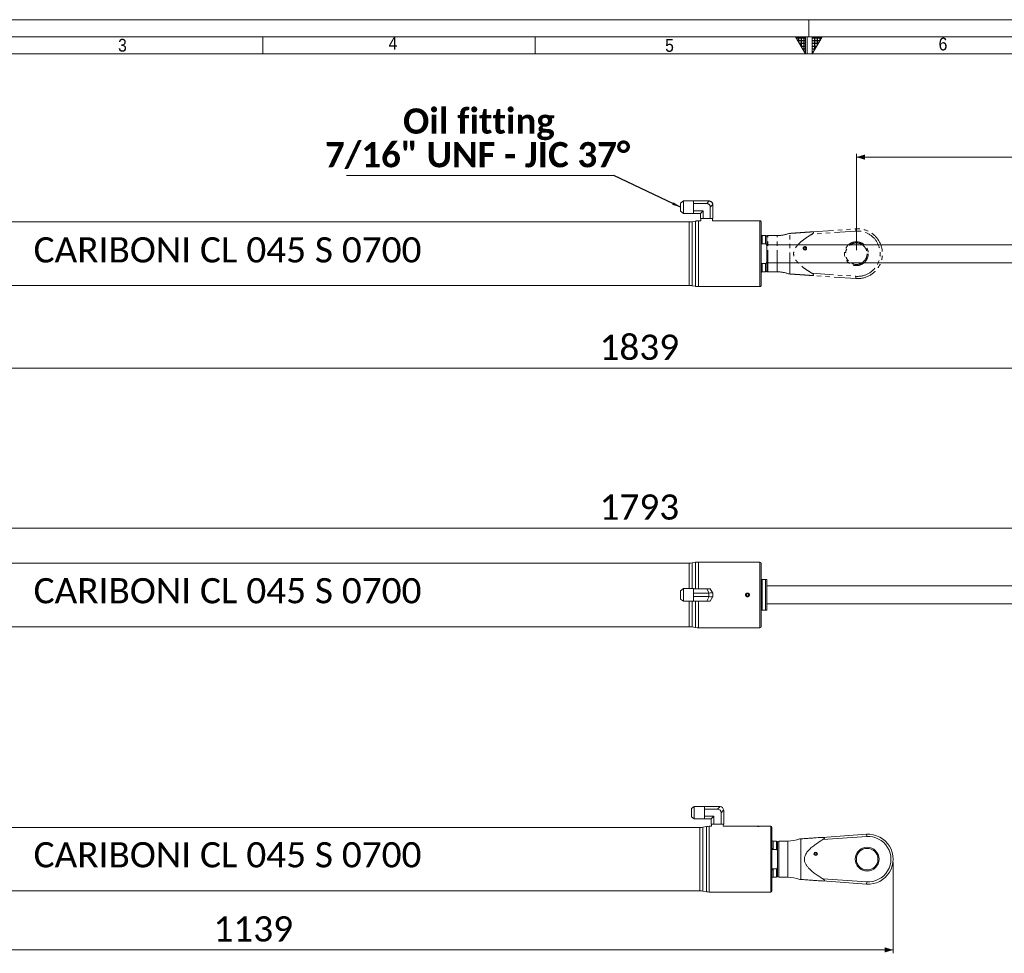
# Model space of a CAD drawing. Header units: millimetres. Extents: x 30 to 2493, y 30 to 1752.
# Tile 4 of 8: x 565 to 1434, y 929 to 1752. Entities that reach past the tile are written whole.
import ezdxf

# ---------------------------------------------------------------- set-up
doc = ezdxf.new("R2010")
doc.units = ezdxf.units.MM
doc.header["$LTSCALE"] = 3
for name, pattern in [('SLD-Centro', [19.05, 15.24, -1.27, 1.27, -1.27]), ('SLD-Combinazione-di-due-tratteggi', [12.7, 6.35, -1.27, 1.27, -1.27, 1.27, -1.27]), ('SLD-Solido', [0])]:
    doc.linetypes.add(name, pattern=pattern)
doc.styles.add('SLDTEXTSTYLE0', font='GOTHIC.TTF', dxfattribs={"width": 0.913})
doc.styles.add('SLDTEXTSTYLE3', font='CALIBRI.TTF')
doc.styles.add('SLDTEXTSTYLE4', font='CALIBRIB.TTF')
doc.styles.add('SLDTEXTSTYLE5', font='CALIBRIZ.TTF')
doc.styles.get("Standard").update_dxf_attribs({"font": 'CALIBRIB.TTF'})
doc.dimstyles.new('SLDDIMSTYLE1', dxfattribs={"dimtxt": 22.225, "dimasz": 7.5, "dimexe": 0, "dimexo": 0.0625, "dimgap": 5.55625, "dimtad": 1, "dimrnd": 1e-09, "dimzin": 12, "dimdsep": 46, "dimtxsty": 'SLDTEXTSTYLE4', "dimsah": 1, "dimcen": 0.09, "dimadec": 0, "dimazin": 3, "dimtfac": 1, "dimtofl": 0, "dimtmove": 0, "dimatfit": 3, "dimfxl": 0, "dimfrac": 2, "dimtolj": 1, "dimtzin": 12, "dimarcsym": 0})
doc.dimstyles.new('SLDDIMSTYLE2', dxfattribs={"dimtxt": 0.18, "dimasz": 7.5, "dimexe": 0, "dimexo": 0.0625, "dimgap": 0, "dimtad": 0, "dimtih": 1, "dimtoh": 1, "dimdec": 0, "dimrnd": 1e-09, "dimzin": 0, "dimdsep": 46, "dimtxsty": 'Standard', "dimsah": 1, "dimcen": 0.09, "dimadec": 0, "dimazin": 0, "dimtfac": 7.5, "dimtdec": 0, "dimtofl": 0, "dimtmove": 0, "dimatfit": 3, "dimfxl": 0, "dimfrac": 2, "dimtolj": 1, "dimtzin": 0, "dimarcsym": 0})

# ---------------------------------------------------------------- blocks, each defined once
blk = doc.blocks.new('_D_1')
at = {"color": 7, "linetype": 'SLD-Solido', "lineweight": 0}
for p, q in [((187.38, 1542.67), (187.38, 1441.67)), ((2026.38, 1542.67), (2026.38, 1441.67)), ((2026.38, 1444.67), (187.38, 1444.67))]:
    blk.add_line(p, q, dxfattribs=at)
for points in [[(187.38, 1444.67), (194.88, 1442.42), (194.88, 1446.92)], [(2026.38, 1444.67), (2018.88, 1446.92), (2018.88, 1442.42)]]:
    blk.add_solid(points, dxfattribs=at)
at = {"color": 7, "linetype": 'SLD-Solido', "lineweight": 0, "insert": (1076.83, 1474.3), "char_height": 22.225, "attachment_point": 1, "style": 'SLDTEXTSTYLE3'}
blk.add_mtext('1839', dxfattribs=at)
blk = doc.blocks.new('_D_2')
at = {"color": 7, "linetype": 'SLD-Solido', "lineweight": 0}
for p, q in [((1303.38, 1548.67), (1303.38, 1633.82)), ((2003.38, 1548.67), (2003.38, 1633.82)), ((1303.38, 1630.82), (2003.38, 1630.82))]:
    blk.add_line(p, q, dxfattribs=at)
for points in [[(1303.38, 1630.82), (1310.88, 1628.57), (1310.88, 1633.07)], [(2003.38, 1630.82), (1995.88, 1633.07), (1995.88, 1628.57)]]:
    blk.add_solid(points, dxfattribs=at)
at = {"color": 7, "linetype": 'SLD-Solido', "lineweight": 0, "insert": (1630.84, 1660.45), "char_height": 22.225, "attachment_point": 1, "style": 'SLDTEXTSTYLE3'}
blk.add_mtext('700', dxfattribs=at)
blk = doc.blocks.new('SW_NOTE_3')
at = {"color": 0, "linetype": 'SLD-Solido', "lineweight": 0}
blk.add_line((-235.98, 0), (0, 0), dxfattribs=at)
at = {"color": 0, "linetype": 'Continuous', "lineweight": 0, "char_height": 22.225, "attachment_point": 2, "style": 'SLDTEXTSTYLE4'}
for s, insert in [('Oil fitting', (-119.08, 59.27)), ('7/16" UNF - JIC 37°', (-120.22, 29.63))]:
    blk.add_mtext(s, dxfattribs=dict(at, insert=insert))
blk = doc.blocks.new('_D_3')
at = {"color": 7, "linetype": 'SLD-Solido', "lineweight": 0}
for p, q in [((210.38, 1270.07), (210.38, 1306.77)), ((210.38, 1303.77), (2003.38, 1303.77)), ((2003.38, 1270.07), (2003.38, 1306.77))]:
    blk.add_line(p, q, dxfattribs=at)
for points in [[(210.38, 1303.77), (217.88, 1301.52), (217.88, 1306.02)], [(2003.38, 1303.77), (1995.88, 1306.02), (1995.88, 1301.52)]]:
    blk.add_solid(points, dxfattribs=at)
at = {"color": 7, "linetype": 'SLD-Solido', "lineweight": 0, "insert": (1076.83, 1333.4), "char_height": 22.225, "attachment_point": 1, "style": 'SLDTEXTSTYLE3'}
blk.add_mtext('1793', dxfattribs=at)
blk = doc.blocks.new('_D_5')
at = {"color": 7, "linetype": 'SLD-Solido', "lineweight": 0}
for p, q in [((196.88, 1008.77), (196.88, 928.77)), ((1335.88, 1008.77), (1335.88, 928.77)), ((196.88, 931.77), (1335.88, 931.77))]:
    blk.add_line(p, q, dxfattribs=at)
for points in [[(196.88, 931.77), (204.38, 929.52), (204.38, 934.02)], [(1335.88, 931.77), (1328.38, 934.02), (1328.38, 929.52)]]:
    blk.add_solid(points, dxfattribs=at)
at = {"color": 7, "linetype": 'SLD-Solido', "lineweight": 0, "insert": (736.33, 961.4), "char_height": 22.225, "attachment_point": 1, "style": 'SLDTEXTSTYLE3'}
blk.add_mtext('1139', dxfattribs=at)

msp = doc.modelspace()

# ---------------------------------------------------------------- hatches: boundary and pattern name
at = {"linetype": 'Continuous'}
h = msp.add_hatch(dxfattribs=at)
h.set_pattern_fill('NET', color=8, scale=0.75, style=0)
h.paths.add_polyline_path([(1258.5, 1737), (1258.5, 1722), (1249.84, 1737)], flags=0)
h = msp.add_hatch(dxfattribs=at)
h.set_pattern_fill('NET', color=8, scale=0.75, style=0)
h.paths.add_polyline_path([(1264.5, 1737), (1264.5, 1722), (1273.16, 1737)], flags=0)

# ---------------------------------------------------------------- linework, layer by layer
at = {"color": 7, "linetype": 'SLD-Solido', "lineweight": 0}
for p, q in [((2493, 1752), (30, 1752)), ((2478, 1737), (45, 1737)), ((780, 1722), (780, 1737)), ((1020, 1722), (1020, 1737)), ((1249.84, 1737), (1258.5, 1737)), ((1258.5, 1722), (1249.84, 1737)), ((1258.5, 1737), (1258.5, 1722)), ((1260, 1722), (1260, 1737)), ((1264.5, 1737), (1273.16, 1737)), ((1264.5, 1722), (1273.16, 1737)), ((1264.5, 1737), (1264.5, 1722))]:
    msp.add_line(p, q, dxfattribs=at)
at = {"color": 7, "linetype": 'SLD-Centro', "lineweight": 0}
msp.add_line((1261.5, 1752), (1261.5, 1737), dxfattribs=at)
at = {"color": 7, "linetype": 'SLD-Solido', "lineweight": 15}
for p, q in [((2463, 1722), (60, 1722)), ((1150.956, 1592.227), (1148.376, 1590.282)), ((1148.376, 1583.059), (1148.376, 1590.282)), ((1159.876, 1592.227), (1150.956, 1592.227)), ((1150.956, 1592.227), (1150.956, 1581.114)), ((1159.876, 1592.227), (1159.876, 1592.17)), ((1159.876, 1591.828), (1159.876, 1592.17)), ((1173.209, 1592.17), (1159.876, 1592.17)), ((1159.876, 1591.828), (1159.876, 1591.039)), ((1159.876, 1589.846), (1159.876, 1591.039)), ((1159.876, 1589.846), (1159.876, 1587.459)), ((1171.376, 1589.846), (1159.876, 1589.846)), ((1171.376, 1589.846), (1173.671, 1592.141)), ((1148.376, 1583.059), (1150.956, 1581.114)), ((1150.956, 1581.114), (1159.876, 1581.114)), ((1159.876, 1587.459), (1159.876, 1585.882)), ((1159.876, 1585.882), (1159.876, 1583.495)), ((1168.2, 1583.495), (1159.876, 1583.495)), ((1159.876, 1582.301), (1159.876, 1583.495)), ((1159.876, 1582.301), (1159.876, 1581.513)), ((1159.876, 1581.17), (1159.876, 1581.513)), ((1159.876, 1581.17), (1159.876, 1581.114)), ((1165.876, 1581.17), (1159.876, 1581.17)), ((1165.876, 1581.17), (1168.2, 1583.495)), ((1165.876, 1581.17), (1165.876, 1576.67)), ((1168.2, 1583.495), (1168.2, 1576.67)), ((1176.846, 1588.966), (1174.551, 1586.67)), ((1174.551, 1586.67), (1174.551, 1576.67)), ((1176.876, 1588.504), (1176.876, 1576.67)), ((1155.892, 1573.67), (294.859, 1573.67)), ((1155.892, 1545.67), (1155.892, 1573.67)), ((1161.583, 1574.442), (1158.497, 1573.898)), ((1158.497, 1573.898), (1158.497, 1517.442)), ((1161.583, 1545.67), (1161.583, 1574.442)), ((1166.231, 1574.67), (1164.188, 1574.67)), ((1164.188, 1574.67), (1164.188, 1516.67)), ((1168.2, 1576.67), (1165.876, 1576.67)), ((1166.161, 1576.67), (1166.231, 1574.67)), ((1168.2, 1576.67), (1174.551, 1576.67)), ((1176.876, 1576.67), (1174.551, 1576.67)), ((1176.52, 1574.67), (1176.59, 1576.67)), ((1205.726, 1574.67), (1176.52, 1574.67)), ((1206.068, 1574.67), (1207.376, 1574.67)), ((1207.376, 1574.67), (1208.683, 1574.67)), ((1218.376, 1574.67), (1209.005, 1574.67)), ((1218.376, 1545.67), (1218.376, 1574.67)), ((1219.376, 1545.67), (1219.376, 1573.67)), ((1223.376, 1561.67), (1220.376, 1561.67)), ((1220.376, 1561.67), (1220.376, 1554.258)), ((1223.376, 1561.67), (1223.376, 1554.258)), ((1224.376, 1560.67), (1224.376, 1552.209)), ((1220.376, 1554.258), (1223.376, 1554.258)), ((1924.376, 1553.605), (1224.376, 1553.605)), ((1224.376, 1552.209), (1224.376, 1539.132)), ((1155.892, 1517.67), (1155.892, 1545.67)), ((1161.583, 1516.898), (1161.583, 1545.67)), ((1218.376, 1516.67), (1218.376, 1545.67)), ((1219.376, 1517.67), (1219.376, 1545.67)), ((1224.376, 1539.132), (1224.376, 1530.67)), ((1224.376, 1537.735), (1924.376, 1537.735)), ((1223.376, 1537.083), (1220.376, 1537.083)), ((1220.376, 1537.083), (1220.376, 1529.67)), ((1220.376, 1529.67), (1223.376, 1529.67)), ((1223.376, 1537.083), (1223.376, 1529.67)), ((294.859, 1517.67), (1155.892, 1517.67)), ((1158.497, 1517.442), (1161.583, 1516.898)), ((1164.188, 1516.67), (1218.376, 1516.67)), ((1155.892, 1272.768), (294.859, 1272.768)), ((1155.892, 1250.324), (1155.892, 1272.768)), ((1161.583, 1273.54), (1158.497, 1272.996)), ((1158.497, 1272.996), (1158.497, 1250.324)), ((1161.583, 1250.268), (1161.583, 1273.54)), ((1218.376, 1273.768), (1164.188, 1273.768)), ((1164.188, 1273.768), (1164.188, 1250.268)), ((1218.376, 1215.768), (1218.376, 1273.768)), ((1219.376, 1216.768), (1219.376, 1272.768)), ((1220.376, 1258.268), (1220.376, 1231.268)), ((1223.376, 1258.268), (1220.376, 1258.268)), ((1223.376, 1258.268), (1223.376, 1231.268)), ((1224.376, 1258.268), (1224.376, 1231.268)), ((1924.376, 1252.703), (1224.376, 1252.703)), ((1150.956, 1250.324), (1148.376, 1248.38)), ((1148.376, 1241.156), (1148.376, 1248.38)), ((1159.876, 1250.324), (1150.956, 1250.324)), ((1150.956, 1250.324), (1150.956, 1239.212)), ((1159.876, 1250.324), (1159.876, 1250.268)), ((1159.876, 1250.268), (1159.876, 1248.201)), ((1171.376, 1250.268), (1159.876, 1250.268)), ((1159.876, 1248.201), (1159.876, 1246.835)), ((1159.876, 1246.835), (1159.876, 1246.242)), ((1173.209, 1246.242), (1159.876, 1246.242)), ((1159.876, 1246.242), (1159.876, 1245.557)), ((1159.876, 1245.557), (1159.876, 1243.979)), ((1159.876, 1243.979), (1159.876, 1243.294)), ((1173.209, 1243.294), (1159.876, 1243.294)), ((1159.876, 1242.701), (1159.876, 1243.294)), ((1159.876, 1242.701), (1159.876, 1241.335)), ((1173.671, 1246.292), (1171.376, 1250.268)), ((1171.376, 1250.268), (1174.551, 1250.268)), ((1171.376, 1239.268), (1173.671, 1243.244)), ((1173.209, 1243.294), (1173.209, 1246.242)), ((1174.551, 1250.268), (1176.846, 1246.292)), ((1176.846, 1243.244), (1174.551, 1239.268)), ((1176.846, 1246.292), (1176.876, 1246.242)), ((1176.876, 1243.294), (1176.846, 1243.244)), ((1176.876, 1246.242), (1176.876, 1243.294)), ((1207.376, 1245.923), (1206.376, 1245.345)), ((1206.376, 1245.345), (1206.376, 1244.191)), ((1206.376, 1244.191), (1207.376, 1243.613)), ((1208.376, 1245.345), (1207.376, 1245.923)), ((1207.376, 1243.613), (1208.376, 1244.191)), ((1208.376, 1244.191), (1208.376, 1245.345)), ((1148.376, 1241.156), (1150.956, 1239.212)), ((1150.956, 1239.212), (1159.876, 1239.212)), ((1155.892, 1216.768), (1155.892, 1239.212)), ((1158.497, 1239.212), (1158.497, 1216.54)), ((1159.876, 1239.268), (1159.876, 1241.335)), ((1159.876, 1239.268), (1159.876, 1239.212)), ((1171.376, 1239.268), (1159.876, 1239.268)), ((1161.583, 1215.996), (1161.583, 1239.268)), ((1164.188, 1239.268), (1164.188, 1215.768)), ((1174.551, 1239.268), (1171.376, 1239.268)), ((1224.376, 1236.833), (1924.376, 1236.833)), ((1220.376, 1231.268), (1223.376, 1231.268)), ((294.859, 1216.768), (1155.892, 1216.768)), ((1158.497, 1216.54), (1161.583, 1215.996)), ((1164.188, 1215.768), (1218.376, 1215.768)), ((1160.456, 1058.325), (1157.876, 1056.38)), ((1157.876, 1049.157), (1157.876, 1056.38)), ((1169.376, 1058.325), (1160.456, 1058.325)), ((1160.456, 1058.325), (1160.456, 1047.212)), ((1169.376, 1058.325), (1169.376, 1058.269)), ((1169.376, 1057.926), (1169.376, 1058.269)), ((1182.709, 1058.269), (1169.376, 1058.269)), ((1169.376, 1057.926), (1169.376, 1057.137)), ((1169.376, 1055.944), (1169.376, 1057.137)), ((1169.376, 1055.944), (1169.376, 1053.557)), ((1180.876, 1055.944), (1169.376, 1055.944)), ((1169.376, 1053.557), (1169.376, 1051.98)), ((1169.376, 1051.98), (1169.376, 1049.593)), ((1180.876, 1055.944), (1183.171, 1058.239)), ((1186.346, 1055.064), (1184.051, 1052.769)), ((1184.051, 1052.769), (1184.051, 1042.769)), ((1186.376, 1054.602), (1186.376, 1042.769)), ((1157.876, 1049.157), (1160.456, 1047.212)), ((1160.456, 1047.212), (1169.376, 1047.212)), ((1177.7, 1049.593), (1169.376, 1049.593)), ((1169.376, 1048.4), (1169.376, 1049.593)), ((1169.376, 1048.4), (1169.376, 1047.611)), ((1169.376, 1047.269), (1169.376, 1047.611)), ((1169.376, 1047.269), (1169.376, 1047.212)), ((1175.376, 1047.269), (1169.376, 1047.269)), ((1175.376, 1047.269), (1177.7, 1049.593)), ((1175.376, 1047.269), (1175.376, 1042.769)), ((1177.7, 1042.769), (1175.376, 1042.769)), ((1175.661, 1042.769), (1175.731, 1040.769)), ((1177.7, 1049.593), (1177.7, 1042.769)), ((1177.7, 1042.769), (1184.051, 1042.769)), ((1186.376, 1042.769), (1184.051, 1042.769)), ((1186.02, 1040.769), (1186.09, 1042.769)), ((1165.392, 1039.769), (304.359, 1039.769)), ((1165.392, 1011.769), (1165.392, 1039.769)), ((1171.083, 1040.541), (1167.997, 1039.997)), ((1167.997, 1039.997), (1167.997, 983.541)), ((1171.083, 1011.769), (1171.083, 1040.541)), ((1175.731, 1040.769), (1173.688, 1040.769)), ((1173.688, 1040.769), (1173.688, 982.769)), ((1215.226, 1040.769), (1186.02, 1040.769)), ((1215.568, 1040.769), (1216.876, 1040.769)), ((1216.876, 1040.769), (1218.183, 1040.769)), ((1227.876, 1040.769), (1218.505, 1040.769)), ((1227.876, 1011.769), (1227.876, 1040.769)), ((1228.876, 1011.769), (1228.876, 1039.769)), ((1273.648, 1031.009), (1312.341, 1033.715)), ((1312.48, 1031.72), (1312.341, 1033.715)), ((1232.876, 1027.769), (1229.876, 1027.769)), ((1229.876, 1027.769), (1229.876, 1020.356)), ((1232.876, 1027.769), (1232.876, 1020.356)), ((1233.876, 996.769), (1233.876, 1026.769)), ((1233.876, 1026.769), (1233.876, 1018.307)), ((1243.044, 1027.769), (1234.876, 1027.769)), ((1234.876, 995.769), (1234.876, 1027.769)), ((1243.044, 995.769), (1243.044, 1027.769)), ((1254.282, 993.882), (1254.282, 1029.655)), ((1312.48, 1031.72), (1273.695, 1029.008)), ((1229.876, 1020.356), (1232.876, 1020.356)), ((1267.026, 1017.933), (1267.088, 1017.756)), ((1267.226, 1017.367), (1267.088, 1017.756)), ((1267.826, 1017.367), (1267.963, 1017.756)), ((1267.963, 1017.756), (1268.026, 1017.933)), ((1165.392, 983.769), (1165.392, 1011.769)), ((1171.083, 982.997), (1171.083, 1011.769)), ((1227.876, 982.769), (1227.876, 1011.769)), ((1228.876, 983.769), (1228.876, 1011.769)), ((1232.876, 1003.181), (1229.876, 1003.181)), ((1229.876, 1003.181), (1229.876, 995.769)), ((1232.876, 1003.181), (1232.876, 995.769)), ((1233.876, 1005.23), (1233.876, 996.769)), ((1229.876, 995.769), (1232.876, 995.769)), ((1234.876, 995.769), (1243.044, 995.769)), ((1312.341, 989.822), (1273.648, 992.528)), ((1273.695, 994.529), (1312.48, 991.817)), ((1312.48, 991.817), (1312.341, 989.822)), ((304.359, 983.769), (1165.392, 983.769)), ((1167.997, 983.541), (1171.083, 982.997)), ((1173.688, 982.769), (1227.876, 982.769))]:
    msp.add_line(p, q, dxfattribs=at)
at = {"color": 7, "linetype": 'SLD-Combinazione-di-due-tratteggi', "lineweight": 0}
for p, q in [((1150.956, 1592.227), (1148.376, 1590.282)), ((1150.956, 1592.227), (1148.376, 1590.282)), ((1148.376, 1583.059), (1148.376, 1590.282)), ((1148.376, 1583.059), (1148.376, 1590.282)), ((1159.876, 1592.227), (1150.956, 1592.227)), ((1150.956, 1592.227), (1150.956, 1581.114)), ((1159.876, 1592.227), (1150.956, 1592.227)), ((1150.956, 1592.227), (1150.956, 1581.114)), ((1159.876, 1592.227), (1159.876, 1592.17)), ((1159.876, 1592.227), (1159.876, 1592.17)), ((1159.876, 1591.828), (1159.876, 1592.17)), ((1173.209, 1592.17), (1159.876, 1592.17)), ((1159.876, 1591.828), (1159.876, 1592.17)), ((1173.209, 1592.17), (1159.876, 1592.17)), ((1159.876, 1591.828), (1159.876, 1591.039)), ((1159.876, 1591.828), (1159.876, 1591.039)), ((1159.876, 1589.846), (1159.876, 1591.039)), ((1159.876, 1589.846), (1159.876, 1591.039)), ((1159.876, 1589.846), (1159.876, 1587.459)), ((1171.376, 1589.846), (1159.876, 1589.846)), ((1159.876, 1589.846), (1159.876, 1587.459)), ((1171.376, 1589.846), (1159.876, 1589.846)), ((1171.376, 1589.846), (1173.671, 1592.141)), ((1171.376, 1589.846), (1173.671, 1592.141)), ((1148.376, 1583.059), (1150.956, 1581.114)), ((1148.376, 1583.059), (1150.956, 1581.114)), ((1150.956, 1581.114), (1159.876, 1581.114)), ((1150.956, 1581.114), (1159.876, 1581.114)), ((1159.876, 1587.459), (1159.876, 1585.882)), ((1159.876, 1587.459), (1159.876, 1585.882)), ((1159.876, 1585.882), (1159.876, 1583.495)), ((1159.876, 1585.882), (1159.876, 1583.495)), ((1168.2, 1583.495), (1159.876, 1583.495)), ((1159.876, 1582.301), (1159.876, 1583.495)), ((1168.2, 1583.495), (1159.876, 1583.495)), ((1159.876, 1582.301), (1159.876, 1583.495)), ((1159.876, 1582.301), (1159.876, 1581.513)), ((1159.876, 1582.301), (1159.876, 1581.513)), ((1159.876, 1581.17), (1159.876, 1581.513)), ((1159.876, 1581.17), (1159.876, 1581.513)), ((1159.876, 1581.17), (1159.876, 1581.114)), ((1165.876, 1581.17), (1159.876, 1581.17)), ((1159.876, 1581.17), (1159.876, 1581.114)), ((1165.876, 1581.17), (1159.876, 1581.17)), ((1165.876, 1581.17), (1168.2, 1583.495)), ((1165.876, 1581.17), (1168.2, 1583.495)), ((1165.876, 1581.17), (1165.876, 1576.67)), ((1165.876, 1581.17), (1165.876, 1576.67)), ((1168.2, 1583.495), (1168.2, 1576.67)), ((1168.2, 1583.495), (1168.2, 1576.67)), ((1176.846, 1588.966), (1174.551, 1586.67)), ((1176.846, 1588.966), (1174.551, 1586.67)), ((1174.551, 1586.67), (1174.551, 1576.67)), ((1174.551, 1586.67), (1174.551, 1576.67)), ((1176.876, 1588.504), (1176.876, 1576.67)), ((1176.876, 1588.504), (1176.876, 1576.67)), ((1155.892, 1573.67), (294.859, 1573.67)), ((1155.892, 1573.67), (294.859, 1573.67)), ((1155.892, 1545.67), (1155.892, 1573.67)), ((1155.892, 1545.67), (1155.892, 1573.67)), ((1161.583, 1574.442), (1158.497, 1573.898)), ((1161.583, 1574.442), (1158.497, 1573.898)), ((1158.497, 1573.898), (1158.497, 1517.442)), ((1158.497, 1573.898), (1158.497, 1517.442)), ((1161.583, 1545.67), (1161.583, 1574.442)), ((1161.583, 1545.67), (1161.583, 1574.442)), ((1166.231, 1574.67), (1164.188, 1574.67)), ((1164.188, 1574.67), (1164.188, 1516.67)), ((1166.231, 1574.67), (1164.188, 1574.67)), ((1164.188, 1574.67), (1164.188, 1516.67)), ((1168.2, 1576.67), (1165.876, 1576.67)), ((1168.2, 1576.67), (1165.876, 1576.67)), ((1166.161, 1576.67), (1166.231, 1574.67)), ((1166.161, 1576.67), (1166.231, 1574.67)), ((1168.2, 1576.67), (1174.551, 1576.67)), ((1168.2, 1576.67), (1174.551, 1576.67)), ((1176.876, 1576.67), (1174.551, 1576.67)), ((1176.876, 1576.67), (1174.551, 1576.67)), ((1176.52, 1574.67), (1176.59, 1576.67)), ((1176.52, 1574.67), (1176.59, 1576.67)), ((1205.726, 1574.67), (1176.52, 1574.67)), ((1205.726, 1574.67), (1176.52, 1574.67)), ((1206.068, 1574.67), (1207.376, 1574.67)), ((1206.068, 1574.67), (1207.376, 1574.67)), ((1207.376, 1574.67), (1208.683, 1574.67)), ((1207.376, 1574.67), (1208.683, 1574.67)), ((1218.376, 1574.67), (1209.005, 1574.67)), ((1218.376, 1574.67), (1209.005, 1574.67)), ((1218.376, 1545.67), (1218.376, 1574.67)), ((1218.376, 1545.67), (1218.376, 1574.67)), ((1219.376, 1545.67), (1219.376, 1573.67)), ((1219.376, 1545.67), (1219.376, 1573.67)), ((1244.782, 1527.784), (1244.782, 1563.557)), ((1264.148, 1564.911), (1302.841, 1567.617)), ((1302.98, 1565.622), (1264.195, 1562.909)), ((1302.98, 1565.622), (1302.841, 1567.617)), ((1223.376, 1561.67), (1220.376, 1561.67)), ((1220.376, 1561.67), (1220.376, 1554.258)), ((1223.376, 1561.67), (1220.376, 1561.67)), ((1220.376, 1561.67), (1220.376, 1554.258)), ((1223.376, 1561.67), (1223.376, 1554.258)), ((1223.376, 1561.67), (1223.376, 1554.258)), ((1224.376, 1560.67), (1224.376, 1552.209)), ((1224.376, 1530.67), (1224.376, 1560.67)), ((1224.376, 1560.67), (1224.376, 1552.209)), ((1233.544, 1561.67), (1225.376, 1561.67)), ((1225.376, 1529.67), (1225.376, 1561.67)), ((1233.544, 1529.67), (1233.544, 1561.67)), ((1220.376, 1554.258), (1223.376, 1554.258)), ((1220.376, 1554.258), (1223.376, 1554.258)), ((1924.376, 1553.605), (1224.376, 1553.605)), ((1224.376, 1552.209), (1224.376, 1539.132)), ((1257.526, 1551.835), (1257.588, 1551.658)), ((1257.726, 1551.269), (1257.588, 1551.658)), ((1258.326, 1551.269), (1258.463, 1551.658)), ((1258.463, 1551.658), (1258.526, 1551.835)), ((1155.892, 1517.67), (1155.892, 1545.67)), ((1155.892, 1517.67), (1155.892, 1545.67)), ((1161.583, 1516.898), (1161.583, 1545.67)), ((1161.583, 1516.898), (1161.583, 1545.67)), ((1218.376, 1516.67), (1218.376, 1545.67)), ((1218.376, 1516.67), (1218.376, 1545.67)), ((1219.376, 1517.67), (1219.376, 1545.67)), ((1219.376, 1517.67), (1219.376, 1545.67)), ((1224.376, 1539.132), (1224.376, 1530.67)), ((1224.376, 1539.132), (1224.376, 1530.67)), ((1224.376, 1537.735), (1924.376, 1537.735)), ((1223.376, 1537.083), (1220.376, 1537.083)), ((1220.376, 1537.083), (1220.376, 1529.67)), ((1223.376, 1537.083), (1220.376, 1537.083)), ((1220.376, 1537.083), (1220.376, 1529.67)), ((1220.376, 1529.67), (1223.376, 1529.67)), ((1220.376, 1529.67), (1223.376, 1529.67)), ((1223.376, 1537.083), (1223.376, 1529.67)), ((1223.376, 1537.083), (1223.376, 1529.67)), ((1225.376, 1529.67), (1233.544, 1529.67)), ((1302.841, 1523.724), (1264.148, 1526.43)), ((1264.195, 1528.431), (1302.98, 1525.719)), ((1302.98, 1525.719), (1302.841, 1523.724)), ((294.859, 1517.67), (1155.892, 1517.67)), ((294.859, 1517.67), (1155.892, 1517.67)), ((1158.497, 1517.442), (1161.583, 1516.898)), ((1158.497, 1517.442), (1161.583, 1516.898)), ((1164.188, 1516.67), (1218.376, 1516.67)), ((1164.188, 1516.67), (1218.376, 1516.67))]:
    msp.add_line(p, q, dxfattribs=at)
for centre, radius in [((1303.376, 1545.67), 10.5), ((1303.376, 1545.67), 9.5), ((1258.026, 1550.42), 1.5)]:
    msp.add_circle(centre, radius, dxfattribs=at)
at = {"color": 7, "linetype": 'SLD-Solido', "lineweight": 15}
for centre, radius in [((1207.376, 1244.768), 1.307), ((1267.526, 1016.519), 1.5), ((1312.876, 1011.769), 10.5), ((1312.876, 1011.769), 9.5)]:
    msp.add_circle(centre, radius, dxfattribs=at)
for centre, radius, start, end in [((1173.209, 1588.504), 3.667, 82.761244, 90), ((1173.209, 1588.504), 3.667, 7.238756, 82.761244), ((1173.209, 1588.504), 3.667, 0, 7.238756), ((1155.892, 1588.67), 15, 270, 280), ((1164.188, 1559.67), 15, 90, 100), ((1218.376, 1573.67), 1, 0, 90), ((1220.376, 1562.67), 1, 180, 270), ((1223.376, 1560.67), 1, 0, 90), ((1220.376, 1528.67), 1, 90, 180), ((1223.376, 1530.67), 1, 270, 0), ((1155.892, 1502.67), 15, 80, 90), ((1164.188, 1531.67), 15, 260, 270), ((1218.376, 1517.67), 1, 270, 0), ((1155.892, 1287.768), 15, 270, 280), ((1164.188, 1258.768), 15, 90, 100), ((1218.376, 1272.768), 1, 0, 90), ((1155.892, 1201.768), 15, 80, 90), ((1164.188, 1230.768), 15, 260, 270), ((1218.376, 1216.768), 1, 270, 0), ((1182.709, 1054.602), 3.667, 82.761244, 90), ((1182.709, 1054.602), 3.667, 7.238756, 82.761244), ((1182.709, 1054.602), 3.667, 0, 7.238756), ((1165.392, 1054.769), 15, 270, 280), ((1173.688, 1025.769), 15, 90, 100), ((1227.876, 1039.769), 1, 0, 90), ((1313.876, 1011.769), 22, 266, 94), ((1229.876, 1028.769), 1, 180, 270), ((1232.876, 1026.769), 1, 0, 90), ((1234.876, 1026.769), 1, 90, 180), ((1243.044, 1057.769), 30, 270, 290.196874), ((1313.876, 1011.769), 20, 266, 94), ((1267.526, 1016.519), 1.312, 109.471221, 70.528779), ((1267.526, 1016.519), 0.9, 109.471221, 70.528779), ((1229.876, 994.769), 1, 90, 180), ((1232.876, 996.769), 1, 270, 0), ((1234.876, 996.769), 1, 180, 270), ((1243.044, 965.769), 30, 69.791803, 90), ((1165.392, 968.769), 15, 80, 90), ((1173.688, 997.769), 15, 260, 270), ((1227.876, 983.769), 1, 270, 0)]:
    msp.add_arc(centre, radius, start, end, dxfattribs=at)
at = {"color": 7, "linetype": 'SLD-Combinazione-di-due-tratteggi', "lineweight": 0}
for centre, radius, start, end in [((1173.209, 1588.504), 3.667, 82.761244, 90), ((1173.209, 1588.504), 3.667, 82.761244, 90), ((1173.209, 1588.504), 3.667, 7.238756, 82.761244), ((1173.209, 1588.504), 3.667, 7.238756, 82.761244), ((1173.209, 1588.504), 3.667, 0, 7.238756), ((1173.209, 1588.504), 3.667, 0, 7.238756), ((1155.892, 1588.67), 15, 270, 280), ((1155.892, 1588.67), 15, 270, 280), ((1164.188, 1559.67), 15, 90, 100), ((1164.188, 1559.67), 15, 90, 100), ((1218.376, 1573.67), 1, 0, 90), ((1218.376, 1573.67), 1, 0, 90), ((1233.544, 1591.67), 30, 270, 290.196874), ((1304.376, 1545.67), 22, 266, 94), ((1304.376, 1545.67), 20, 266, 94), ((1220.376, 1562.67), 1, 180, 270), ((1220.376, 1562.67), 1, 180, 270), ((1223.376, 1560.67), 1, 0, 90), ((1223.376, 1560.67), 1, 0, 90), ((1225.376, 1560.67), 1, 90, 180), ((1258.026, 1550.42), 1.312, 109.471221, 70.528779), ((1258.026, 1550.42), 0.9, 109.471221, 70.528779), ((1220.376, 1528.67), 1, 90, 180), ((1220.376, 1528.67), 1, 90, 180), ((1223.376, 1530.67), 1, 270, 0), ((1223.376, 1530.67), 1, 270, 0), ((1225.376, 1530.67), 1, 180, 270), ((1233.544, 1499.67), 30, 69.791803, 90), ((1155.892, 1502.67), 15, 80, 90), ((1155.892, 1502.67), 15, 80, 90), ((1164.188, 1531.67), 15, 260, 270), ((1164.188, 1531.67), 15, 260, 270), ((1218.376, 1517.67), 1, 270, 0), ((1218.376, 1517.67), 1, 270, 0)]:
    msp.add_arc(centre, radius, start, end, dxfattribs=at)
at = {"color": 7, "linetype": 'SLD-Solido', "lineweight": 15}
for centre, major_axis, ratio, start_param, end_param in [((1170.317, 1585.612), (-3.347, -3.347), 0.7745967, 2.4825346, 3.8006507), ((1173.209, 1252.593), (0, 6.351), 0.5773503, 3.1415927, 3.2679328), ((1173.209, 1236.943), (0, 6.351), 0.5773503, 6.1568452, 6.2831853), ((1173.209, 1245.259), (3.659, 0.981), 0.236068, 0.0631701, 1.3812861), ((1173.209, 1244.277), (3.659, -0.981), 0.236068, 4.9018992, 6.2200152), ((1179.817, 1051.71), (-3.347, -3.347), 0.7745967, 2.4825346, 3.8006507)]:
    msp.add_ellipse(centre, major_axis=major_axis, ratio=ratio, start_param=start_param, end_param=end_param, dxfattribs=at)
at = {"color": 7, "linetype": 'SLD-Combinazione-di-due-tratteggi', "lineweight": 0}
msp.add_ellipse((1170.317, 1585.612), major_axis=(-3.347, -3.347), ratio=0.7745967, start_param=2.4825346, end_param=3.8006507, dxfattribs=at)
msp.add_ellipse((1170.317, 1585.612), major_axis=(-3.347, -3.347), ratio=0.7745967, start_param=2.4825346, end_param=3.8006507, dxfattribs=at)
at = {"color": 7, "linetype": 'SLD-Solido', "lineweight": 15}
for points, knots in [([(1205.726, 1574.67), (1205.744, 1574.669), (1205.78, 1574.667), (1206.064, 1574.652), (1206.482, 1574.636), (1207.005, 1574.624), (1207.569, 1574.622), (1208.11, 1574.631), (1208.571, 1574.647), (1208.886, 1574.662), (1209.035, 1574.671), (1209.011, 1574.669), (1209.005, 1574.669)], [0, 0, 0, 0, 0.10725229, 0.2145004, 0.3218573, 0.42928579, 0.5365958, 0.64378216, 0.75103267, 0.85843492, 0.9658399, 1, 1, 1, 1]), ([(1219.376, 1556.002), (1219.376, 1555.821), (1219.394, 1555.638), (1219.465, 1555.284), (1219.518, 1555.11), (1219.668, 1554.776), (1219.764, 1554.617), (1219.956, 1554.423), (1220.029, 1554.366), (1220.192, 1554.283), (1220.284, 1554.258), (1220.376, 1554.258)], [0, 0, 0, 0, 0.25, 0.25, 0.5, 0.5, 0.75, 0.75, 0.875, 0.875, 1, 1, 1, 1]), ([(1223.376, 1554.258), (1223.479, 1554.258), (1223.582, 1554.227), (1223.763, 1554.121), (1223.84, 1554.05), (1224.041, 1553.81), (1224.131, 1553.62), (1224.265, 1553.23), (1224.308, 1553.029), (1224.364, 1552.619), (1224.376, 1552.413), (1224.376, 1552.209)], [0, 0, 0, 0, 0.125, 0.125, 0.25, 0.25, 0.5, 0.5, 0.75, 0.75, 1, 1, 1, 1]), ([(1224.376, 1539.132), (1224.376, 1538.926), (1224.364, 1538.719), (1224.308, 1538.312), (1224.265, 1538.11), (1224.164, 1537.816), (1224.124, 1537.721), (1224.028, 1537.537), (1223.972, 1537.449), (1223.841, 1537.292), (1223.763, 1537.22), (1223.584, 1537.115), (1223.479, 1537.083), (1223.376, 1537.083)], [0, 0, 0, 0, 0.25, 0.25, 0.5, 0.5, 0.625, 0.625, 0.75, 0.75, 0.875, 0.875, 1, 1, 1, 1]), ([(1220.376, 1537.083), (1220.284, 1537.083), (1220.193, 1537.058), (1220.029, 1536.975), (1219.957, 1536.918), (1219.828, 1536.788), (1219.772, 1536.714), (1219.673, 1536.562), (1219.63, 1536.482), (1219.518, 1536.231), (1219.465, 1536.057), (1219.394, 1535.703), (1219.376, 1535.519), (1219.376, 1535.338)], [0, 0, 0, 0, 0.125, 0.125, 0.25, 0.25, 0.375, 0.375, 0.5, 0.5, 0.75, 0.75, 1, 1, 1, 1]), ([(1220.376, 1258.268), (1220.283, 1258.268), (1220.192, 1258.268), (1220.029, 1258.268), (1219.956, 1258.268), (1219.763, 1258.268), (1219.667, 1258.268), (1219.518, 1258.268), (1219.465, 1258.268), (1219.393, 1258.268), (1219.376, 1258.268), (1219.376, 1258.268)], [0, 0, 0, 0, 0.125, 0.125, 0.25, 0.25, 0.5, 0.5, 0.75, 0.75, 1, 1, 1, 1]), ([(1224.376, 1258.268), (1224.376, 1258.268), (1224.364, 1258.268), (1224.309, 1258.268), (1224.266, 1258.268), (1224.166, 1258.268), (1224.127, 1258.268), (1224.032, 1258.268), (1223.975, 1258.268), (1223.843, 1258.268), (1223.764, 1258.268), (1223.584, 1258.268), (1223.481, 1258.268), (1223.376, 1258.268)], [0, 0, 0, 0, 0.25, 0.25, 0.5, 0.5, 0.625, 0.625, 0.75, 0.75, 0.875, 0.875, 1, 1, 1, 1]), ([(1205.726, 1244.768), (1205.726, 1244.659), (1205.736, 1244.552), (1205.778, 1244.341), (1205.81, 1244.236), (1205.893, 1244.036), (1205.943, 1243.942), (1206.063, 1243.762), (1206.133, 1243.677), (1206.361, 1243.449), (1206.545, 1243.326), (1206.942, 1243.162), (1207.159, 1243.118), (1207.482, 1243.118), (1207.592, 1243.129), (1207.803, 1243.171), (1207.906, 1243.202), (1208.106, 1243.285), (1208.203, 1243.336), (1208.381, 1243.456), (1208.465, 1243.524), (1208.619, 1243.678), (1208.687, 1243.761), (1208.807, 1243.94), (1208.858, 1244.036), (1208.941, 1244.236), (1208.972, 1244.339), (1209.015, 1244.55), (1209.026, 1244.66), (1209.026, 1244.983), (1208.982, 1245.2), (1208.818, 1245.597), (1208.695, 1245.781), (1208.467, 1246.01), (1208.383, 1246.08), (1208.203, 1246.199), (1208.109, 1246.25), (1207.909, 1246.333), (1207.804, 1246.365), (1207.593, 1246.407), (1207.486, 1246.418), (1207.159, 1246.418), (1206.945, 1246.376), (1206.645, 1246.252), (1206.55, 1246.201), (1206.371, 1246.081), (1206.286, 1246.012), (1206.057, 1245.784), (1205.934, 1245.6), (1205.769, 1245.203), (1205.726, 1244.986), (1205.726, 1244.768)], [0, 0, 0, 0, 0.03125, 0.03125, 0.0625, 0.0625, 0.09375, 0.09375, 0.125, 0.125, 0.1875, 0.1875, 0.25, 0.25, 0.28125, 0.28125, 0.3125, 0.3125, 0.34375, 0.34375, 0.375, 0.375, 0.40625, 0.40625, 0.4375, 0.4375, 0.46875, 0.46875, 0.5, 0.5, 0.5625, 0.5625, 0.625, 0.625, 0.65625, 0.65625, 0.6875, 0.6875, 0.71875, 0.71875, 0.75, 0.75, 0.8125, 0.8125, 0.84375, 0.84375, 0.875, 0.875, 0.9375, 0.9375, 1, 1, 1, 1]), ([(1219.376, 1231.268), (1219.376, 1231.268), (1219.394, 1231.268), (1219.465, 1231.268), (1219.518, 1231.268), (1219.668, 1231.268), (1219.764, 1231.268), (1219.956, 1231.268), (1220.029, 1231.268), (1220.192, 1231.268), (1220.284, 1231.268), (1220.376, 1231.268)], [0, 0, 0, 0, 0.25, 0.25, 0.5, 0.5, 0.75, 0.75, 0.875, 0.875, 1, 1, 1, 1]), ([(1223.376, 1231.268), (1223.479, 1231.268), (1223.582, 1231.268), (1223.763, 1231.268), (1223.84, 1231.268), (1224.041, 1231.268), (1224.131, 1231.268), (1224.265, 1231.268), (1224.308, 1231.268), (1224.364, 1231.268), (1224.376, 1231.268), (1224.376, 1231.268)], [0, 0, 0, 0, 0.125, 0.125, 0.25, 0.25, 0.5, 0.5, 0.75, 0.75, 1, 1, 1, 1]), ([(1215.226, 1040.769), (1215.244, 1040.768), (1215.28, 1040.765), (1215.564, 1040.751), (1215.982, 1040.734), (1216.505, 1040.722), (1217.069, 1040.72), (1217.61, 1040.729), (1218.071, 1040.745), (1218.386, 1040.761), (1218.535, 1040.769), (1218.511, 1040.768), (1218.505, 1040.767)], [0, 0, 0, 0, 0.10725229, 0.2145004, 0.3218573, 0.42928579, 0.5365958, 0.64378216, 0.75103267, 0.85843492, 0.9658399, 1, 1, 1, 1]), ([(1253.411, 1029.594), (1253.392, 1029.593), (1253.314, 1029.587), (1253.795, 1029.621), (1254.211, 1029.65), (1254.282, 1029.655)], [0, 0, 0, 0, 0.2069033, 0.8636366, 1, 1, 1, 1]), ([(1254.282, 1029.655), (1254.907, 1029.699), (1256.187, 1029.788), (1259.022, 1029.987), (1262.286, 1030.215), (1267.223, 1030.56), (1271.072, 1030.829), (1273.648, 1031.009)], [0, 0, 0, 0, 0.1374024, 0.2812109, 0.4597897, 0.6385346, 1, 1, 1, 1]), ([(1273.695, 1029.008), (1271.609, 1027.694), (1268.324, 1025.624), (1264.115, 1022.377), (1261.083, 1019.546), (1258.755, 1016.512), (1257.522, 1013.416), (1257.487, 1010.475), (1258.339, 1007.971), (1259.668, 1005.812), (1261.531, 1003.578), (1264.015, 1001.257), (1268.117, 998.06), (1271.425, 995.915), (1273.681, 994.538), (1273.695, 994.529)], [0, 0, 0, 0, 0.1509498, 0.2377867, 0.3254162, 0.4045701, 0.470398, 0.5258047, 0.5810468, 0.6301538, 0.6804961, 0.7588328, 0.8380069, 0.9990094, 1, 1, 1, 1]), ([(1273.695, 1029.008), (1274.014, 1029.214), (1274.456, 1029.499), (1274.93, 1029.948), (1275.143, 1030.231), (1275.227, 1030.477), (1275.208, 1030.653), (1275.094, 1030.814), (1274.8, 1030.968), (1274.293, 1031.038), (1273.861, 1031.019), (1273.648, 1031.009)], [0, 0, 0, 0, 0.2444302, 0.3380948, 0.432515, 0.4880994, 0.543985, 0.5954773, 0.680784, 0.8424858, 1, 1, 1, 1]), ([(1228.876, 1022.101), (1228.876, 1021.919), (1228.894, 1021.736), (1228.965, 1021.382), (1229.018, 1021.208), (1229.168, 1020.874), (1229.264, 1020.715), (1229.456, 1020.522), (1229.529, 1020.464), (1229.692, 1020.381), (1229.784, 1020.356), (1229.876, 1020.356)], [0, 0, 0, 0, 0.25, 0.25, 0.5, 0.5, 0.75, 0.75, 0.875, 0.875, 1, 1, 1, 1]), ([(1232.876, 1020.356), (1232.979, 1020.356), (1233.082, 1020.325), (1233.263, 1020.219), (1233.34, 1020.148), (1233.541, 1019.908), (1233.631, 1019.718), (1233.765, 1019.329), (1233.808, 1019.128), (1233.864, 1018.718), (1233.876, 1018.512), (1233.876, 1018.307)], [0, 0, 0, 0, 0.125, 0.125, 0.25, 0.25, 0.5, 0.5, 0.75, 0.75, 1, 1, 1, 1]), ([(1229.876, 1003.181), (1229.784, 1003.181), (1229.693, 1003.156), (1229.529, 1003.073), (1229.457, 1003.016), (1229.328, 1002.886), (1229.272, 1002.813), (1229.173, 1002.66), (1229.13, 1002.58), (1229.018, 1002.33), (1228.965, 1002.156), (1228.894, 1001.801), (1228.876, 1001.618), (1228.876, 1001.437)], [0, 0, 0, 0, 0.125, 0.125, 0.25, 0.25, 0.375, 0.375, 0.5, 0.5, 0.75, 0.75, 1, 1, 1, 1]), ([(1233.876, 1005.23), (1233.876, 1005.025), (1233.864, 1004.817), (1233.808, 1004.41), (1233.765, 1004.208), (1233.664, 1003.914), (1233.624, 1003.819), (1233.528, 1003.635), (1233.472, 1003.547), (1233.341, 1003.39), (1233.263, 1003.318), (1233.084, 1003.213), (1232.979, 1003.181), (1232.876, 1003.181)], [0, 0, 0, 0, 0.25, 0.25, 0.5, 0.5, 0.625, 0.625, 0.75, 0.75, 0.875, 0.875, 1, 1, 1, 1]), ([(1254.282, 993.882), (1253.924, 993.907), (1253.39, 993.944), (1253.406, 993.943), (1253.411, 993.943)], [0, 0, 0, 0, 0.6711687, 1, 1, 1, 1]), ([(1273.648, 992.528), (1272.308, 992.622), (1269.627, 992.809), (1265.604, 993.09), (1261.593, 993.371), (1258.305, 993.601), (1255.791, 993.777), (1254.789, 993.847), (1254.282, 993.882)], [0, 0, 0, 0, 0.1874959, 0.3751452, 0.5740546, 0.7742374, 0.8857584, 1, 1, 1, 1]), ([(1273.648, 992.528), (1273.974, 992.515), (1274.416, 992.498), (1274.896, 992.615), (1275.113, 992.738), (1275.218, 992.91), (1275.22, 993.092), (1275.13, 993.324), (1274.862, 993.677), (1274.36, 994.104), (1273.919, 994.386), (1273.695, 994.529)], [0, 0, 0, 0, 0.2395417, 0.3249987, 0.4110847, 0.4662299, 0.521643, 0.5731992, 0.6607039, 0.8280462, 1, 1, 1, 1])]:
    msp.add_open_spline(points, degree=3, knots=knots, dxfattribs=at)
at = {"color": 7, "linetype": 'SLD-Combinazione-di-due-tratteggi', "lineweight": 0}
for points, knots in [([(1205.726, 1574.67), (1205.744, 1574.669), (1205.78, 1574.667), (1206.064, 1574.652), (1206.482, 1574.636), (1207.005, 1574.624), (1207.569, 1574.622), (1208.11, 1574.631), (1208.571, 1574.647), (1208.886, 1574.662), (1209.035, 1574.671), (1209.011, 1574.669), (1209.005, 1574.669)], [0, 0, 0, 0, 0.10725229, 0.2145004, 0.3218573, 0.42928579, 0.5365958, 0.64378216, 0.75103267, 0.85843492, 0.9658399, 1, 1, 1, 1]), ([(1205.726, 1574.67), (1205.744, 1574.669), (1205.78, 1574.667), (1206.064, 1574.652), (1206.482, 1574.636), (1207.005, 1574.624), (1207.569, 1574.622), (1208.11, 1574.631), (1208.571, 1574.647), (1208.886, 1574.662), (1209.035, 1574.671), (1209.011, 1574.669), (1209.005, 1574.669)], [0, 0, 0, 0, 0.10725229, 0.2145004, 0.3218573, 0.42928579, 0.5365958, 0.64378216, 0.75103267, 0.85843492, 0.9658399, 1, 1, 1, 1]), ([(1243.911, 1563.496), (1243.892, 1563.495), (1243.814, 1563.489), (1244.295, 1563.523), (1244.711, 1563.552), (1244.782, 1563.557)], [0, 0, 0, 0, 0.2069033, 0.8636366, 1, 1, 1, 1]), ([(1244.782, 1563.557), (1245.407, 1563.601), (1246.687, 1563.69), (1249.522, 1563.888), (1252.786, 1564.117), (1257.723, 1564.462), (1261.572, 1564.731), (1264.148, 1564.911)], [0, 0, 0, 0, 0.1374024, 0.2812109, 0.4597897, 0.6385346, 1, 1, 1, 1]), ([(1264.195, 1562.909), (1264.514, 1563.116), (1264.956, 1563.401), (1265.43, 1563.85), (1265.643, 1564.132), (1265.727, 1564.378), (1265.708, 1564.555), (1265.594, 1564.716), (1265.3, 1564.87), (1264.793, 1564.94), (1264.361, 1564.921), (1264.148, 1564.911)], [0, 0, 0, 0, 0.2444302, 0.3380948, 0.432515, 0.4880994, 0.543985, 0.5954773, 0.680784, 0.8424858, 1, 1, 1, 1]), ([(1219.376, 1556.002), (1219.376, 1555.821), (1219.394, 1555.638), (1219.465, 1555.284), (1219.518, 1555.11), (1219.668, 1554.776), (1219.764, 1554.617), (1219.956, 1554.423), (1220.029, 1554.366), (1220.192, 1554.283), (1220.284, 1554.258), (1220.376, 1554.258)], [0, 0, 0, 0, 0.25, 0.25, 0.5, 0.5, 0.75, 0.75, 0.875, 0.875, 1, 1, 1, 1]), ([(1219.376, 1556.002), (1219.376, 1555.821), (1219.394, 1555.638), (1219.465, 1555.284), (1219.518, 1555.11), (1219.668, 1554.776), (1219.764, 1554.617), (1219.956, 1554.423), (1220.029, 1554.366), (1220.192, 1554.283), (1220.284, 1554.258), (1220.376, 1554.258)], [0, 0, 0, 0, 0.25, 0.25, 0.5, 0.5, 0.75, 0.75, 0.875, 0.875, 1, 1, 1, 1]), ([(1264.195, 1562.909), (1262.111, 1561.594), (1258.821, 1559.518), (1254.601, 1556.283), (1251.58, 1553.44), (1249.254, 1550.414), (1248.022, 1547.318), (1247.987, 1544.376), (1248.843, 1541.864), (1250.171, 1539.704), (1252.331, 1537.135), (1255.501, 1534.241), (1259.724, 1531.198), (1262.685, 1529.352), (1264.181, 1528.44), (1264.195, 1528.431)], [0, 0, 0, 0, 0.1509326, 0.2382513, 0.3253941, 0.4045389, 0.4703593, 0.5257597, 0.5809955, 0.6306455, 0.6804368, 0.7862395, 0.8926256, 0.9990095, 1, 1, 1, 1]), ([(1223.376, 1554.258), (1223.479, 1554.258), (1223.582, 1554.227), (1223.763, 1554.121), (1223.84, 1554.05), (1224.041, 1553.81), (1224.131, 1553.62), (1224.265, 1553.23), (1224.308, 1553.029), (1224.364, 1552.619), (1224.376, 1552.413), (1224.376, 1552.209)], [0, 0, 0, 0, 0.125, 0.125, 0.25, 0.25, 0.5, 0.5, 0.75, 0.75, 1, 1, 1, 1]), ([(1223.376, 1554.258), (1223.479, 1554.258), (1223.582, 1554.227), (1223.763, 1554.121), (1223.84, 1554.05), (1224.041, 1553.81), (1224.131, 1553.62), (1224.265, 1553.23), (1224.308, 1553.029), (1224.364, 1552.619), (1224.376, 1552.413), (1224.376, 1552.209)], [0, 0, 0, 0, 0.125, 0.125, 0.25, 0.25, 0.5, 0.5, 0.75, 0.75, 1, 1, 1, 1]), ([(1224.376, 1539.132), (1224.376, 1538.926), (1224.364, 1538.719), (1224.308, 1538.312), (1224.265, 1538.11), (1224.164, 1537.816), (1224.124, 1537.721), (1224.028, 1537.537), (1223.972, 1537.449), (1223.841, 1537.292), (1223.763, 1537.22), (1223.584, 1537.115), (1223.479, 1537.083), (1223.376, 1537.083)], [0, 0, 0, 0, 0.25, 0.25, 0.5, 0.5, 0.625, 0.625, 0.75, 0.75, 0.875, 0.875, 1, 1, 1, 1]), ([(1224.376, 1539.132), (1224.376, 1538.926), (1224.364, 1538.719), (1224.308, 1538.312), (1224.265, 1538.11), (1224.164, 1537.816), (1224.124, 1537.721), (1224.028, 1537.537), (1223.972, 1537.449), (1223.841, 1537.292), (1223.763, 1537.22), (1223.584, 1537.115), (1223.479, 1537.083), (1223.376, 1537.083)], [0, 0, 0, 0, 0.25, 0.25, 0.5, 0.5, 0.625, 0.625, 0.75, 0.75, 0.875, 0.875, 1, 1, 1, 1]), ([(1220.376, 1537.083), (1220.284, 1537.083), (1220.193, 1537.058), (1220.029, 1536.975), (1219.957, 1536.918), (1219.828, 1536.788), (1219.772, 1536.714), (1219.673, 1536.562), (1219.63, 1536.482), (1219.518, 1536.231), (1219.465, 1536.057), (1219.394, 1535.703), (1219.376, 1535.519), (1219.376, 1535.338)], [0, 0, 0, 0, 0.125, 0.125, 0.25, 0.25, 0.375, 0.375, 0.5, 0.5, 0.75, 0.75, 1, 1, 1, 1]), ([(1220.376, 1537.083), (1220.284, 1537.083), (1220.193, 1537.058), (1220.029, 1536.975), (1219.957, 1536.918), (1219.828, 1536.788), (1219.772, 1536.714), (1219.673, 1536.562), (1219.63, 1536.482), (1219.518, 1536.231), (1219.465, 1536.057), (1219.394, 1535.703), (1219.376, 1535.519), (1219.376, 1535.338)], [0, 0, 0, 0, 0.125, 0.125, 0.25, 0.25, 0.375, 0.375, 0.5, 0.5, 0.75, 0.75, 1, 1, 1, 1]), ([(1244.782, 1527.784), (1244.424, 1527.809), (1243.89, 1527.846), (1243.906, 1527.845), (1243.911, 1527.845)], [0, 0, 0, 0, 0.67116867, 1, 1, 1, 1]), ([(1264.148, 1526.43), (1262.808, 1526.523), (1260.127, 1526.711), (1256.104, 1526.992), (1252.093, 1527.273), (1248.805, 1527.502), (1246.291, 1527.678), (1245.289, 1527.748), (1244.782, 1527.784)], [0, 0, 0, 0, 0.1874959, 0.3751452, 0.5740546, 0.7742374, 0.8857584, 1, 1, 1, 1]), ([(1264.148, 1526.43), (1264.474, 1526.417), (1264.916, 1526.4), (1265.396, 1526.516), (1265.613, 1526.64), (1265.718, 1526.812), (1265.72, 1526.993), (1265.63, 1527.225), (1265.362, 1527.579), (1264.86, 1528.006), (1264.419, 1528.288), (1264.195, 1528.431)], [0, 0, 0, 0, 0.2395417, 0.3249987, 0.4110847, 0.4662299, 0.521643, 0.5731992, 0.6607039, 0.8280462, 1, 1, 1, 1])]:
    msp.add_open_spline(points, degree=3, knots=knots, dxfattribs=at)

# ---------------------------------------------------------------- block references
at = {"color": 7, "linetype": 'Continuous', "lineweight": 0}
msp.add_blockref('SW_NOTE_3', (1089.55, 1614.483), dxfattribs=at)

# ---------------------------------------------------------------- texts
at = {"color": 7, "linetype": 'Continuous', "lineweight": 0, "attachment_point": 1}
for s, insert, char_height, style in [('4', (890.898, 1736.999), 11.286, 'SLDTEXTSTYLE0'), ('3', (652.245, 1735.106), 11.286, 'SLDTEXTSTYLE0'), ('5', (1134.75, 1734.966), 11.286, 'SLDTEXTSTYLE0'), ('6', (1375.957, 1736.213), 11.286, 'SLDTEXTSTYLE0'), ('CARIBONI CL 045 S 0700', (577.73, 1560.163), 22.225, 'SLDTEXTSTYLE5'), ('CARIBONI CL 045 S 0700', (577.73, 1259.605), 22.225, 'SLDTEXTSTYLE5'), ('CARIBONI CL 045 S 0700', (577.73, 1026.752), 22.225, 'SLDTEXTSTYLE5')]:
    msp.add_mtext(s, dxfattribs=dict(at, insert=insert, char_height=char_height, style=style))

# ---------------------------------------------------------------- dimensions: what is measured, and where the dimension line sits
at = {"color": 7, "linetype": 'SLD-Solido', "lineweight": 0}
for base, p1, p2, picture, middle in [((2003.376, 1630.818), (1303.376, 1545.67), (2003.376, 1545.67), '_D_2', (1653.376, 1630.818)), ((187.376, 1444.67), (2026.376, 1545.67), (187.376, 1545.67), '_D_1', (1106.876, 1444.67)), ((2003.376, 1303.768), (210.376, 1267.068), (2003.376, 1267.068), '_D_3', (1106.876, 1303.768)), ((1335.876, 931.769), (196.876, 1011.769), (1335.876, 1011.769), '_D_5', (766.376, 931.769))]:
    dim = msp.add_linear_dim(base=base, p1=p1, p2=p2, dimstyle='SLDDIMSTYLE1', dxfattribs=at)
    dim.commit()
    dim.dimension.update_dxf_attribs({"geometry": picture, "text_midpoint": middle, "dimtype": 160})

# ---------------------------------------------------------------- leaders
at = {"color": 7, "linetype": 'Continuous', "lineweight": 0}
msp.add_leader([(1148.376, 1586.671), (1089.55, 1614.483)], dimstyle='SLDDIMSTYLE2', dxfattribs=at)

doc.saveas('drawing.dxf')
